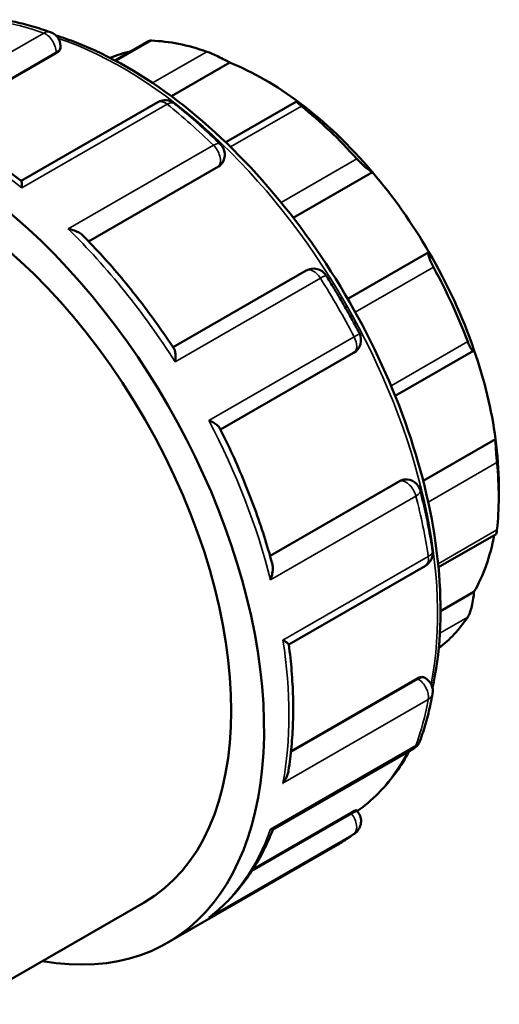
# Model space of a CAD drawing. Header units: millimetres. Extents: x -76 to 935, y -379 to 889.
# Tile 7 of 10: x 131 to 237, y 670 to 889. Entities that reach past the tile are written whole.
import ezdxf

# ---------------------------------------------------------------- set-up
doc = ezdxf.new("R2010")
doc.units = ezdxf.units.MM
doc.layers.add('Visible (ANSI)', color=7, linetype='Continuous', lineweight=50)
doc.layers.add('Visible Narrow (ANSI)', color=7, linetype='Continuous', lineweight=35)

msp = doc.modelspace()

# ---------------------------------------------------------------- linework, layer by layer
at = {"layer": 'Visible (ANSI)'}
for p, q in [((159.5, 884), (151.94, 879.647)), ((138.813, 881.258), (110.757, 865.102)), ((139.78, 882.828), (139.78, 882.473)), ((177.467, 879.177), (164.462, 871.688)), ((161.456, 870.357), (131.033, 852.838)), ((192.337, 870.522), (176.567, 861.44)), ((174.982, 856.027), (146.042, 839.362)), ((175.761, 856.785), (175.652, 856.63)), ((209.242, 854.787), (191.605, 844.631)), ((221.827, 836.968), (203.737, 826.551)), ((194.468, 832.872), (164.831, 815.805)), ((175.419, 797.466), (205.05, 814.529)), ((214.3, 804.973), (231.725, 815.007)), ((236.657, 795.372), (220.524, 786.081)), ((215.378, 786.059), (186.436, 769.392)), ((216.224, 786.335), (216.413, 786.352)), ((237.359, 785.109), (237.359, 782.422)), ((223.939, 766.815), (236.783, 774.211)), ((190.612, 749.643), (221.029, 767.159)), ((231.85, 761.318), (224.399, 757.028)), ((219.186, 742.048), (191.116, 725.884)), ((220.722, 742.274), (221.029, 742.098)), ((187.017, 708.354), (218.361, 726.404)), ((205.669, 712.72), (205.974, 712.34)), ((204.4, 712.147), (182.666, 699.631)), ((163.568, 683.202), (201.441, 705.012)), ((119.062, 669.516), (158.403, 692.171))]:
    msp.add_line(p, q, dxfattribs=at)
for centre, start, end in [((136.48, 882.828), 0, 70.4701), ((163.103, 867.497), 51.44454, 119.93599), ((173.059, 858.679), 324.97291, 45.64199), ((196.114, 830.012), 32.41448, 119.93599), ((203.403, 817.388), 299.93599, 27.58605), ((216.714, 783.066), 14.37663, 95.23725), ((219.382, 770.019), 299.93599, 8.5896), ((219.382, 739.238), 349.63726, 60.06401), ((216.714, 729.263), 299.93599, 340.01439), ((203.403, 710.272), 307.31591, 38.80817)]:
    msp.add_arc(centre, 3.3, start, end, dxfattribs=at)
for centre, major_axis, start_param, end_param in [((182.912, 813.776), (-38.425, 66.727), 5.6943142, 5.933446), ((185.246, 815.12), (-36.779, 63.867), 6.1054024, 6.2198954), ((185.246, 815.12), (-36.779, 63.867), 5.3499073, 5.6495344), ((111.919, 772.894), (-51.65, 89.691), 2.6905658, 6.7342121), ((185.246, 815.12), (-36.779, 63.867), 5.0212158, 5.3499073), ((182.912, 813.776), (38.425, -66.727), 1.924403, 2.1635348), ((111.919, 772.894), (-46.485, 80.722), 3.1415927, 6.2831853), ((185.246, 815.12), (-36.779, 63.867), 4.7215888, 5.0212158), ((185.246, 815.12), (-36.779, 63.867), 4.3928973, 4.7215888), ((182.912, 813.776), (38.425, -66.727), 1.2960845, 1.5352163), ((185.246, 815.12), (-36.779, 63.867), 4.0932703, 4.3928973), ((185.246, 815.12), (-36.779, 63.867), 3.9289245, 4.0932703), ((182.912, 813.776), (38.425, -66.727), 0.667766, 0.9068978), ((185.246, 815.12), (36.779, -63.867), 0.3233591, 0.5917189), ((182.912, 813.776), (38.425, -66.727), 0.071526, 0.2785792)]:
    msp.add_ellipse(centre, major_axis=major_axis, ratio=0.5780931, start_param=start_param, end_param=end_param, dxfattribs=at)
for points, knots in [([(127.089, 888.728), (127.779, 888.608), (128.47, 888.475), (129.859, 888.182), (130.555, 888.022), (131.951, 887.675), (132.652, 887.489), (134.055, 887.09), (134.759, 886.878), (136.169, 886.427), (136.876, 886.189), (137.583, 885.938)], [5.94858394, 5.94858394, 5.94858394, 5.94858394, 5.97770473, 5.97770473, 6.00682552, 6.00682552, 6.03594632, 6.03594632, 6.06506711, 6.06506711, 6.0941879, 6.0941879, 6.0941879, 6.0941879]), ([(138.759, 885.214), (140.25, 884.752), (141.749, 884.229), (150.782, 880.727), (158.448, 876.303), (173.346, 864.915), (180.576, 857.946), (193.863, 842.193), (199.92, 833.415), (210.269, 814.929), (214.56, 805.225), (220.949, 785.844), (223.044, 776.171), (224.802, 757.803), (224.463, 749.112), (222.794, 740.892), (222.697, 740.438), (222.596, 739.986)], [6.0572744, 6.0572744, 6.0572744, 6.0572744, 6.1218162, 6.1218162, 6.4448364, 6.4448364, 6.7684776, 6.7684776, 7.0914915, 7.0914915, 7.4142634, 7.4142634, 7.7373463, 7.7373463, 8.06105, 8.06105, 8.0801489, 8.0801489, 8.0801489, 8.0801489]), ([(160.03, 884.075), (159.88, 884.081), (159.754, 884.074), (159.592, 884.041), (159.54, 884.023), (159.5, 884)], [0.62226385, 0.62226385, 0.62226385, 0.62226385, 0.69244231, 0.69244231, 0.73785298, 0.73785298, 0.73785298, 0.73785298]), ([(139.78, 882.473), (139.78, 882.472), (139.78, 882.47), (139.779, 882.272), (139.696, 882.052), (139.36, 881.63), (139.106, 881.427), (138.813, 881.258)], [0.75442684, 0.75442684, 0.75442684, 0.75442684, 0.75540695, 0.75540695, 0.87957371, 0.87957371, 1.00374048, 1.00374048, 1.00374048, 1.00374048]), ([(177.467, 879.177), (177.151, 879.356), (176.764, 879.567), (175.878, 880.031), (175.373, 880.286), (174.461, 880.726), (173.999, 880.942), (173.341, 881.228), (173.128, 881.317), (172.73, 881.476), (172.546, 881.545), (172.384, 881.602)], [1.18655267, 1.18655267, 1.18655267, 1.18655267, 1.3469264, 1.3469264, 1.51770141, 1.51770141, 1.65805833, 1.65805833, 1.72823679, 1.72823679, 1.79841525, 1.79841525, 1.79841525, 1.79841525]), ([(193.44, 869.476), (193.278, 869.607), (193.128, 869.73), (192.865, 869.952), (192.751, 870.05), (192.473, 870.303), (192.372, 870.412), (192.302, 870.537), (192.355, 870.543), (192.609, 870.443), (192.8, 870.344), (193.024, 870.219)], [0.62226385, 0.62226385, 0.62226385, 0.62226385, 0.69244231, 0.69244231, 0.76262077, 0.76262077, 0.90297769, 0.90297769, 1.07375269, 1.07375269, 1.23412642, 1.23412642, 1.23412642, 1.23412642]), ([(165.159, 870.078), (165.853, 869.525), (166.545, 868.961), (167.923, 867.814), (168.61, 867.231), (169.977, 866.044), (170.658, 865.441), (172.014, 864.216), (172.689, 863.593), (174.033, 862.33), (174.701, 861.689), (175.366, 861.039)], [0.18899741, 0.18899741, 0.18899741, 0.18899741, 0.2181182, 0.2181182, 0.24723899, 0.24723899, 0.27635978, 0.27635978, 0.30548058, 0.30548058, 0.33460137, 0.33460137, 0.33460137, 0.33460137]), ([(131.049, 852.825), (129.455, 854.049), (127.849, 855.219), (124.624, 857.442), (123.004, 858.496), (119.756, 860.485), (118.127, 861.419), (114.868, 863.162), (113.237, 863.972), (109.98, 865.463), (108.353, 866.144), (106.732, 866.759)], [6.11874288, 6.11874288, 6.11874288, 6.11874288, 6.18532352, 6.18532352, 6.25190416, 6.25190416, 6.31848481, 6.31848481, 6.38506545, 6.38506545, 6.45164609, 6.45164609, 6.45164609, 6.45164609]), ([(209.242, 854.787), (209.091, 854.844), (208.885, 854.955), (208.37, 855.304), (208.053, 855.55), (207.438, 856.076), (207.11, 856.375), (206.606, 856.867), (206.436, 857.038), (206.105, 857.382), (205.944, 857.555), (205.794, 857.722)], [1.18655267, 1.18655267, 1.18655267, 1.18655267, 1.3469264, 1.3469264, 1.51770141, 1.51770141, 1.65805833, 1.65805833, 1.72823679, 1.72823679, 1.79841525, 1.79841525, 1.79841525, 1.79841525]), ([(131.049, 852.825), (131.071, 852.808), (131.091, 852.761), (131.135, 852.571), (131.155, 852.385), (131.184, 851.91), (131.191, 851.611), (131.191, 851.27), (131.191, 851.268), (131.191, 851.265)], [0.25565996, 0.25565996, 0.25565996, 0.25565996, 0.34119054, 0.34119054, 0.48215685, 0.48215685, 0.6301916, 0.6301916, 0.63133823, 0.63133823, 0.63133823, 0.63133823]), ([(141.475, 842.157), (141.478, 842.156), (141.482, 842.156), (141.962, 842.066), (142.428, 841.942), (143.282, 841.633), (143.677, 841.451), (144.307, 841.067), (144.562, 840.875), (144.769, 840.665)], [-0.00115773, -0.00115773, -0.00115773, -0.00115773, 0, 0, 0.14708489, 0.14708489, 0.28735286, 0.28735286, 0.40026734, 0.40026734, 0.40026734, 0.40026734]), ([(165.082, 815.426), (163.868, 817.273), (162.623, 819.093), (160.071, 822.672), (158.765, 824.431), (156.099, 827.881), (154.739, 829.572), (151.968, 832.878), (150.558, 834.494), (147.695, 837.642), (146.242, 839.176), (144.769, 840.665)], [5.59716427, 5.59716427, 5.59716427, 5.59716427, 5.66230199, 5.66230199, 5.72743971, 5.72743971, 5.79257744, 5.79257744, 5.85771516, 5.85771516, 5.92285288, 5.92285288, 5.92285288, 5.92285288]), ([(222.829, 833.602), (222.717, 833.807), (222.607, 834.017), (222.403, 834.43), (222.308, 834.634), (222.055, 835.214), (221.929, 835.559), (221.749, 836.158), (221.7, 836.43), (221.704, 836.805), (221.751, 836.918), (221.827, 836.968)], [0.62226385, 0.62226385, 0.62226385, 0.62226385, 0.69244231, 0.69244231, 0.76262077, 0.76262077, 0.90297769, 0.90297769, 1.07375269, 1.07375269, 1.23412642, 1.23412642, 1.23412642, 1.23412642]), ([(198.9, 831.781), (199.431, 830.946), (199.954, 830.105), (200.988, 828.415), (201.498, 827.566), (202.503, 825.857), (202.999, 824.999), (203.975, 823.274), (204.456, 822.408), (205.403, 820.667), (205.869, 819.794), (206.328, 818.916)], [0.71259618, 0.71259618, 0.71259618, 0.71259618, 0.74171698, 0.74171698, 0.77083777, 0.77083777, 0.79995856, 0.79995856, 0.82907935, 0.82907935, 0.85820014, 0.85820014, 0.85820014, 0.85820014]), ([(231.85, 815.246), (231.819, 815.099), (231.764, 815.004), (231.598, 814.98), (231.484, 815.061), (231.24, 815.38), (231.102, 815.609), (230.871, 816.077), (230.79, 816.253), (230.627, 816.636), (230.544, 816.842), (230.464, 817.056)], [1.18655267, 1.18655267, 1.18655267, 1.18655267, 1.3469264, 1.3469264, 1.51770141, 1.51770141, 1.65805833, 1.65805833, 1.72823679, 1.72823679, 1.79841525, 1.79841525, 1.79841525, 1.79841525]), ([(165.082, 815.426), (165.182, 815.273), (165.254, 815.058), (165.357, 814.517), (165.382, 814.177), (165.378, 813.421), (165.348, 812.997), (165.291, 812.553), (165.29, 812.549), (165.29, 812.546)], [0.21733125, 0.21733125, 0.21733125, 0.21733125, 0.34119054, 0.34119054, 0.48215685, 0.48215685, 0.6301916, 0.6301916, 0.63133823, 0.63133823, 0.63133823, 0.63133823]), ([(172.818, 799.506), (172.821, 799.505), (172.825, 799.504), (173.232, 799.333), (173.609, 799.15), (174.259, 798.779), (174.54, 798.59), (174.969, 798.225), (175.128, 798.047), (175.213, 797.878)], [-0.00115773, -0.00115773, -0.00115773, -0.00115773, 0, 0, 0.14708489, 0.14708489, 0.28735286, 0.28735286, 0.41692089, 0.41692089, 0.41692089, 0.41692089]), ([(186.925, 767.651), (186.37, 769.673), (185.768, 771.7), (184.471, 775.757), (183.776, 777.787), (182.296, 781.842), (181.511, 783.866), (179.856, 787.902), (178.985, 789.913), (177.16, 793.914), (176.206, 795.903), (175.213, 797.878)], [5.07273875, 5.07273875, 5.07273875, 5.07273875, 5.1378723, 5.1378723, 5.20300585, 5.20300585, 5.2681394, 5.2681394, 5.33327296, 5.33327296, 5.39840651, 5.39840651, 5.39840651, 5.39840651]), ([(236.971, 790.155), (236.951, 790.356), (236.93, 790.576), (236.889, 791.038), (236.869, 791.28), (236.81, 792.008), (236.775, 792.497), (236.715, 793.433), (236.69, 793.929), (236.66, 794.762), (236.655, 795.106), (236.657, 795.372)], [0.62226385, 0.62226385, 0.62226385, 0.62226385, 0.69244231, 0.69244231, 0.76262077, 0.76262077, 0.90297769, 0.90297769, 1.07375269, 1.07375269, 1.23412642, 1.23412642, 1.23412642, 1.23412642]), ([(219.911, 783.885), (220.142, 782.984), (220.363, 782.084), (220.787, 780.287), (220.989, 779.39), (221.373, 777.601), (221.556, 776.708), (221.901, 774.929), (222.064, 774.041), (222.369, 772.272), (222.512, 771.39), (222.645, 770.512)], [1.23619496, 1.23619496, 1.23619496, 1.23619496, 1.26531575, 1.26531575, 1.29443654, 1.29443654, 1.32355733, 1.32355733, 1.35267813, 1.35267813, 1.38179892, 1.38179892, 1.38179892, 1.38179892]), ([(236.783, 774.212), (236.803, 774.223), (236.825, 774.271), (236.869, 774.437), (236.889, 774.54), (236.93, 774.801), (236.951, 774.958), (236.971, 775.137)], [1.57158649, 1.57158649, 1.57158649, 1.57158649, 1.65805833, 1.65805833, 1.72823679, 1.72823679, 1.79841525, 1.79841525, 1.79841525, 1.79841525]), ([(186.925, 767.651), (187, 767.378), (187.039, 767.074), (187.06, 766.346), (187.022, 765.908), (186.862, 765.002), (186.736, 764.528), (186.57, 764.061), (186.569, 764.057), (186.568, 764.054)], [0.23342459, 0.23342459, 0.23342459, 0.23342459, 0.34119054, 0.34119054, 0.48215685, 0.48215685, 0.6301916, 0.6301916, 0.63133823, 0.63133823, 0.63133823, 0.63133823]), ([(230.464, 755.73), (230.544, 755.851), (230.627, 756.001), (230.79, 756.35), (230.871, 756.548), (231.102, 757.187), (231.24, 757.674), (231.484, 758.681), (231.598, 759.274), (231.764, 760.372), (231.819, 760.88), (231.85, 761.318)], [0.62226385, 0.62226385, 0.62226385, 0.62226385, 0.69244231, 0.69244231, 0.76262077, 0.76262077, 0.90297769, 0.90297769, 1.07375269, 1.07375269, 1.23412642, 1.23412642, 1.23412642, 1.23412642]), ([(189.323, 750.577), (189.326, 750.575), (189.328, 750.574), (189.619, 750.406), (189.871, 750.251), (190.267, 749.989), (190.418, 749.878), (190.57, 749.738), (190.605, 749.694), (190.609, 749.664)], [-0.00115773, -0.00115773, -0.00115773, -0.00115773, 0, 0, 0.14708489, 0.14708489, 0.28735286, 0.28735286, 0.37869351, 0.37869351, 0.37869351, 0.37869351]), ([(190.549, 721.597), (190.825, 723.312), (191.046, 725.065), (191.378, 728.637), (191.49, 730.457), (191.605, 734.157), (191.608, 736.037), (191.507, 739.85), (191.402, 741.782), (191.085, 745.692), (190.874, 747.669), (190.609, 749.664)], [4.54399725, 4.54399725, 4.54399725, 4.54399725, 4.61055818, 4.61055818, 4.67711911, 4.67711911, 4.74368004, 4.74368004, 4.81024097, 4.81024097, 4.8768019, 4.8768019, 4.8768019, 4.8768019]), ([(219.186, 742.048), (219.479, 742.217), (219.782, 742.334), (220.317, 742.413), (220.549, 742.373), (220.721, 742.275), (220.722, 742.275), (220.722, 742.274)], [1.00374048, 1.00374048, 1.00374048, 1.00374048, 1.12790724, 1.12790724, 1.252074, 1.252074, 1.25241193, 1.25241193, 1.25241193, 1.25241193]), ([(222.628, 738.645), (222.493, 737.905), (222.347, 737.172), (222.034, 735.722), (221.868, 735.005), (221.513, 733.586), (221.326, 732.885), (220.93, 731.499), (220.722, 730.814), (220.284, 729.462), (220.055, 728.794), (219.815, 728.135)], [1.75979374, 1.75979374, 1.75979374, 1.75979374, 1.78891453, 1.78891453, 1.81803532, 1.81803532, 1.84715611, 1.84715611, 1.8762769, 1.8762769, 1.90539769, 1.90539769, 1.90539769, 1.90539769]), ([(217.434, 725.87), (216.56, 724.257), (215.606, 722.725), (212.094, 717.812), (209.161, 714.856), (205.843, 712.503)], [8.29928718, 8.29928718, 8.29928718, 8.29928718, 8.38362835, 8.38362835, 8.58662417, 8.58662417, 8.58662417, 8.58662417]), ([(190.549, 721.597), (190.54, 721.54), (190.53, 721.483), (190.429, 720.967), (190.279, 720.513), (189.879, 719.627), (189.624, 719.192), (189.328, 718.788), (189.326, 718.785), (189.323, 718.782)], [0.32362962, 0.32362962, 0.32362962, 0.32362962, 0.34119054, 0.34119054, 0.48215685, 0.48215685, 0.6301916, 0.6301916, 0.63133823, 0.63133823, 0.63133823, 0.63133823]), ([(204.4, 712.147), (204.694, 712.316), (204.97, 712.464), (205.392, 712.666), (205.539, 712.721), (205.641, 712.733), (205.66, 712.73), (205.668, 712.72)], [1.00374048, 1.00374048, 1.00374048, 1.00374048, 1.12839967, 1.12839967, 1.25305887, 1.25305887, 1.30262865, 1.30262865, 1.30262865, 1.30262865]), ([(173.233, 689.157), (174.44, 690.088), (175.595, 691.097), (177.793, 693.262), (178.835, 694.418), (180.803, 696.867), (181.729, 698.16), (183.458, 700.874), (184.262, 702.294), (185.743, 705.247), (186.421, 706.779), (187.036, 708.365)], [4.00334887, 4.00334887, 4.00334887, 4.00334887, 4.07491014, 4.07491014, 4.14647141, 4.14647141, 4.21803269, 4.21803269, 4.28959396, 4.28959396, 4.3608361, 4.3608361, 4.3608361, 4.3608361]), ([(186.568, 708.479), (186.569, 708.478), (186.57, 708.478), (186.733, 708.394), (186.858, 708.348), (186.972, 708.339), (186.998, 708.343), (187.017, 708.354)], [-0.00115773, -0.00115773, -0.00115773, -0.00115773, 0, 0, 0.14708489, 0.14708489, 0.20488269, 0.20488269, 0.20488269, 0.20488269]), ([(205.403, 707.647), (205.15, 707.455), (204.895, 707.265), (204.379, 706.893), (204.119, 706.71), (203.595, 706.351), (203.331, 706.176), (202.798, 705.831), (202.53, 705.662), (201.989, 705.332), (201.716, 705.17), (201.441, 705.012)], [2.283392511, 2.283392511, 2.283392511, 2.283392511, 2.298339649, 2.298339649, 2.313286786, 2.313286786, 2.328233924, 2.328233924, 2.343181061, 2.343181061, 2.358128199, 2.358128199, 2.358128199, 2.358128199]), ([(173.233, 689.157), (173.102, 689.055), (172.966, 688.959), (172.825, 688.866), (172.821, 688.864), (172.818, 688.862)], [0.58022413, 0.58022413, 0.58022413, 0.58022413, 0.630191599, 0.630191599, 0.631338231, 0.631338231, 0.631338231, 0.631338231])]:
    msp.add_open_spline(points, degree=3, knots=knots, dxfattribs=at)
for points in [[(175.652, 856.63), (175.48, 856.386), (175.246, 856.179), (174.982, 856.027)], [(215.378, 786.059), (215.639, 786.209), (215.931, 786.307), (216.224, 786.335)]]:
    msp.add_open_spline(points, degree=3, dxfattribs=at)
at = {"layer": 'Visible Narrow (ANSI)'}
for p, q in [((136.042, 885.73), (103.691, 867.101)), ((152.148, 879.536), (160.03, 884.075)), ((110.535, 865.2), (138.813, 881.484)), ((138.813, 881.484), (138.813, 881.258)), ((172.384, 881.602), (160.283, 874.634)), ((131.191, 851.265), (163.541, 869.894)), ((177.656, 860.386), (193.44, 869.476)), ((173.825, 860.786), (141.475, 842.157)), ((205.794, 857.722), (188.927, 848.009)), ((145.991, 839.415), (175.079, 856.167)), ((175.079, 856.167), (174.982, 856.027)), ((205.425, 823.579), (222.829, 833.602)), ((165.29, 812.546), (197.64, 831.175)), ((205.168, 818.135), (172.818, 799.506)), ((230.464, 817.056), (213.378, 807.216)), ((221.651, 781.333), (236.971, 790.155)), ((215.547, 786.074), (186.456, 769.322)), ((215.378, 786.059), (215.547, 786.074)), ((186.568, 764.054), (218.918, 782.683)), ((236.971, 775.137), (223.864, 767.589)), ((221.674, 769.206), (189.323, 750.577)), ((224.255, 752.155), (230.464, 755.73)), ((219.382, 741.936), (191.091, 725.644)), ((219.186, 742.048), (219.382, 741.936)), ((189.323, 718.782), (221.674, 737.411)), ((218.918, 727.108), (186.568, 708.479)), ((204.569, 711.937), (182.352, 699.143)), ((204.4, 712.147), (204.569, 711.937)), ((172.818, 688.862), (205.168, 707.491))]:
    msp.add_line(p, q, dxfattribs=at)
for centre, major_axis, ratio, start_param, end_param in [((149.791, 794.703), (51.65, -89.691), 0.5780931, 2.5471256, 2.6927296), ((136.48, 882.828), (1.103, 3.11), 0.6759886, 0, 0.6689384), ((136.48, 882.828), (-1.647, 2.86), 0.5780931, 3.9289245, 5.6887183), ((153.497, 796.837), (49.584, -86.104), 0.5780931, 0.5835649, 2.5618842), ((136.48, 882.828), (3.3, 0), 0.5758617, 5.4977871, 6.2831853), ((163.103, 867.497), (-1.647, 2.86), 0.5780931, 5.3107234, 6.2831853), ((163.103, 867.497), (2.057, 2.581), 0.4596095, 0, 0.8620046), ((149.791, 794.703), (51.65, -89.691), 0.5780931, 2.0235268, 2.1691308), ((117.441, 776.074), (51.65, -89.691), 0.5780931, 2.1691308, 2.5471256), ((173.059, 858.679), (2.307, 2.359), 0.3569241, 0, 0.9035121), ((173.059, 858.679), (1.647, -2.86), 0.5780931, 0.2637331, 2.0235268), ((173.059, 858.679), (2.702, -1.894), 0.7877574, 5.930605, 6.2831853), ((117.441, 776.074), (51.65, -89.691), 0.5780931, 1.645532, 2.0235268), ((196.114, 830.012), (-1.647, 2.86), 0.5780931, 4.7871247, 6.2831853), ((196.114, 830.012), (2.786, 1.769), 0.0609254, 0, 0.9530873), ((149.791, 794.703), (51.65, -89.691), 0.5780931, 1.4999281, 1.645532), ((203.403, 817.388), (1.647, -2.86), 0.5780931, 0, 1.4999281), ((203.403, 817.388), (2.925, 1.528), 0.057778, 5.3299648, 6.2831853), ((117.441, 776.074), (51.65, -89.691), 0.5780931, 1.1219332, 1.4999281), ((216.714, 783.066), (-0.301, 3.286), 0.7885742, 0, 0.3479284), ((216.714, 783.066), (-1.647, 2.86), 0.5780931, 4.2635259, 6.0233196), ((216.714, 783.066), (3.197, 0.819), 0.3540836, 5.3787634, 6.2831853), ((149.791, 794.703), (51.65, -89.691), 0.5780931, 0.9763293, 1.1219332), ((219.382, 770.019), (3.263, 0.493), 0.4569986, 5.4198836, 6.2831853), ((219.382, 770.019), (1.647, -2.86), 0.5780931, 0, 0.9763293), ((117.441, 776.074), (51.65, -89.691), 0.5780931, 0.5983345, 0.9763293), ((219.382, 739.238), (1.647, 2.86), 0.5780931, 0, 0.7834645), ((219.382, 739.238), (-1.647, 2.86), 0.5780931, 3.7399271, 5.4997209), ((149.791, 794.703), (51.65, -89.691), 0.5780931, 0.4527305, 0.5983345), ((219.382, 739.238), (3.246, -0.594), 0.6742162, 5.6114736, 6.2831853), ((216.714, 729.263), (3.101, -1.128), 0.7337667, 5.7300581, 6.2831853), ((153.497, 796.837), (49.584, -86.104), 0.5780931, 0.0570753, 0.3479577), ((216.714, 729.263), (1.647, -2.86), 0.5780931, 0, 0.4527305), ((203.403, 710.272), (2.572, 2.068), 0.2127125, 0, 0.9377138), ((203.403, 710.272), (1.647, -2.86), 0.5780931, 0.0747357, 1.8345294), ((117.441, 776.074), (51.65, -89.691), 0.5780931, 0.0747357, 0.4527305), ((149.791, 794.703), (51.65, -89.691), 0.5780931, 0, 0.0747357), ((203.403, 710.272), (2, -2.625), 0.8136931, 6.1781827, 6.2831853)]:
    msp.add_ellipse(centre, major_axis=major_axis, ratio=ratio, start_param=start_param, end_param=end_param, dxfattribs=at)

doc.saveas('drawing.dxf')
